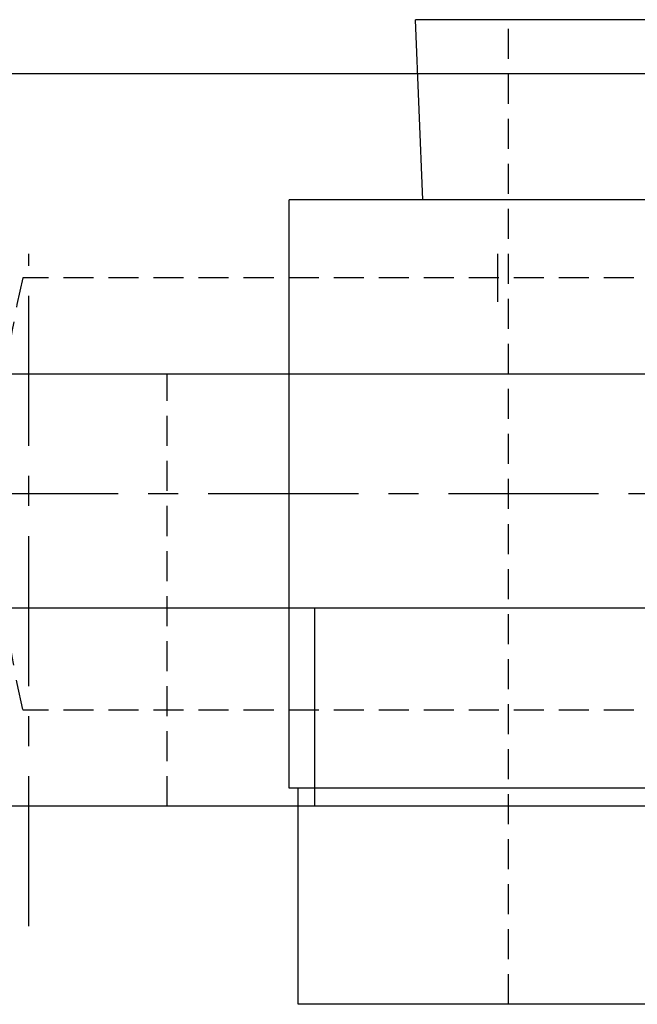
# Model space of a CAD drawing. Extents: x -140 to 296, y -140 to 296.
# Tile 9 of 15: x -78 to -27, y 204 to 286. Entities that reach past the tile are written whole.
import ezdxf

# ---------------------------------------------------------------- set-up
doc = ezdxf.new("R2010")
doc.units = 0
doc.header["$LTSCALE"] = 10
doc.linetypes.add('CENTER', pattern=[2, 1.25, -0.25, 0.25, -0.25])
doc.linetypes.add('HIDDEN', pattern=[0.375, 0.25, -0.125])
doc.layers.get('0').update_dxf_attribs({"linetype": 'CONTINUOUS'})
doc.layers.add('CENTER', color=1, linetype='CENTER')
doc.layers.add('HIDDEN', color=3, linetype='HIDDEN')

msp = doc.modelspace()

# ---------------------------------------------------------------- linework, layer by layer
for p, q in [((45.25, 285.8), (-45.25, 285.8)), ((-44.625, 270.8), (-45.25, 285.8)), ((93, 281.3), (-93, 281.3)), ((-55.75, 221.8), (-55.75, 270.8)), ((55.75, 270.8), (-55.75, 270.8)), ((-38.389, 262.3), (-38.389, 266.3)), ((-130, 256.3), (130, 256.3)), ((130, 236.8), (-130, 236.8)), ((-53.629, 220.3), (-53.629, 236.8)), ((55.75, 221.8), (-55.75, 221.8)), ((-55, 203.8), (-55, 221.8)), ((-5.182, 220.3), (-98.5, 220.3)), ((55, 203.8), (-55, 203.8))]:
    msp.add_line(p, q)
at = {"layer": 'CENTER'}
for p, q in [((-77.428, 210.3), (-77.428, 266.3)), ((90, 246.3), (-90, 246.3))]:
    msp.add_line(p, q, dxfattribs=at)
at = {"layer": 'HIDDEN'}
for p, q in [((-37.5, 203.8), (-37.5, 285.8)), ((77.949, 264.3), (-77.949, 264.3)), ((-65.928, 220.3), (-65.928, 256.3)), ((77.949, 228.3), (-77.949, 228.3))]:
    msp.add_line(p, q, dxfattribs=at)
msp.add_arc((0, 246.3), 80, 166.99712, 193.00288, dxfattribs=at)

doc.saveas('drawing.dxf')
